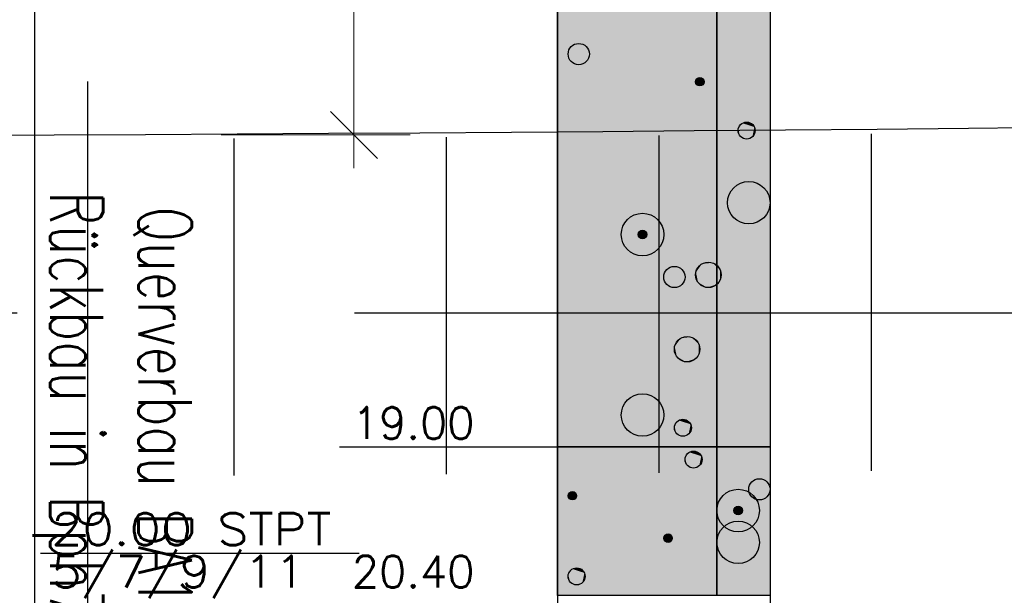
# Model space of a CAD drawing. Header units: metres. Extents: x 3458045 to 3462392, y 5482308 to 5484762.
# Tile 256 of 256: x 3460139.92 to 3460149.19, y 5483992.13 to 5483997.55. Entities that reach past the tile are written whole.
import ezdxf
from ezdxf.enums import TextEntityAlignment as Align

# ---------------------------------------------------------------- set-up
doc = ezdxf.new("R2010")
doc.units = ezdxf.units.M
doc.header["$PDMODE"] = 3
doc.header["$PDSIZE"] = 0.1
for name, pattern in [('AUSGEZOGEN', [2, 1, 1]), ('VERDECKT', [9.525, 6.35, -3.175]), ('VERDECKT2', [4.7625, 3.175, -1.5875])]:
    doc.linetypes.add(name, pattern=pattern)
doc.layers.get('0').update_dxf_attribs({"linetype": 'CONTINUOUS'})
doc.layers.get('DEFPOINTS').update_dxf_attribs({"linetype": 'CONTINUOUS'})
for name, color, linetype in [('BAUER_BK 2014', 1, 'CONTINUOUS'), ('SP_BAUGRUBE-TEXT', 210, 'AUSGEZOGEN'), ('SP_BAUGRUBE-UWB-Sohle', 1, 'AUSGEZOGEN'), ('SP_BAUGRUBE-VERBAU', 210, 'AUSGEZOGEN'), ('SP_VERM', 1, 'CONTINUOUS')]:
    doc.layers.add(name, color=color, linetype=linetype)
doc.layers.add('SP_Höhenplan-Beschriftung-Linien', color=2, linetype='CONTINUOUS', lineweight=25)
doc.styles.add('ROMANS', font='ROMANS')
doc.styles.add('SP_F', font='romans.shx', dxfattribs={"width": 0.7, "bigfont": 'sp_f.shx'})
doc.dimstyles.new('SOFI25$0', dxfattribs={"dimtxt": 2.5, "dimasz": 0.25, "dimexe": 0.9, "dimexo": 0.625, "dimgap": 0.675, "dimtad": 1, "dimdec": 3, "dimrnd": 0.001, "dimzin": 1, "dimdsep": 46, "dimtxsty": 'SP_F', "dimblk1": 'SOF_BEMSTR1', "dimblk2": 'SOF_BEMSTR2', "dimsah": 1, "dimcen": 2.5, "dimse1": 1, "dimse2": 1, "dimclrd": 1, "dimclre": 1, "dimclrt": 1, "dimaunit": 2, "dimadec": 3, "dimazin": 0, "dimtfac": 1, "dimtdec": 3, "dimtmove": 0, "dimatfit": 3, "dimfxl": 1, "dimtolj": 1, "dimtzin": 0, "dimlwd": 0, "dimlwe": 0, "dimarcsym": 0})
doc.dimstyles.new('SOFI35$0', dxfattribs={"dimtxt": 3.5, "dimasz": 0.35, "dimexe": 0.9, "dimexo": 0.625, "dimgap": 0.945, "dimtad": 1, "dimdec": 3, "dimrnd": 0.001, "dimzin": 1, "dimdsep": 46, "dimtxsty": 'SP_F', "dimblk1": 'SOF_BEMSTR1', "dimblk2": 'SOF_BEMSTR2', "dimsah": 1, "dimcen": 3.5, "dimse1": 1, "dimse2": 1, "dimclrd": 1, "dimclre": 1, "dimclrt": 2, "dimaunit": 2, "dimazin": 0, "dimtfac": 1, "dimtdec": 3, "dimtmove": 0, "dimatfit": 3, "dimfxl": 1, "dimtolj": 1, "dimtzin": 0, "dimlwd": 0, "dimlwe": 0, "dimarcsym": 0})

# ---------------------------------------------------------------- blocks, each defined once
blk = doc.blocks.new('SOF_BEMSTR2')
at = {"color": 0, "linetype": 'ByBlock', "lineweight": -2}
for p, q in [((0, -20), (0, 8.5)), ((3.535, 3.535), (-3.535, -3.535)), ((-5, 0), (5, 0))]:
    blk.add_line(p, q, dxfattribs=at)
blk = doc.blocks.new('SOF_BEMSTR1')
at = {"color": 0, "linetype": 'ByBlock', "lineweight": -2}
for p, q in [((0, 20), (0, -8.5)), ((3.535, 3.535), (-3.535, -3.535)), ((-5, 0), (5, 0))]:
    blk.add_line(p, q, dxfattribs=at)
blk = doc.blocks.new('*D125')
at = {"layer": 'DEFPOINTS', "color": 0, "linetype": 'AUSGEZOGEN', "transparency": 16777216}
for p in [(3460130.5579, 5483994.6749), (3460140.5579, 5483994.6749), (3460140.5579, 5483988.2771)]:
    blk.add_point(p, dxfattribs=at)
at = {"layer": 'SP_VERM', "color": 1, "linetype": 'AUSGEZOGEN', "lineweight": 0, "transparency": 16777216}
blk.add_line((3460130.6454, 5483988.2771), (3460140.4704, 5483988.2771), dxfattribs=at)
at = {"layer": 'SP_VERM', "color": 1, "linetype": 'AUSGEZOGEN', "lineweight": 0, "transparency": 16777216, "xscale": 0.08750000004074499, "yscale": 0.08750000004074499, "zscale": 0.08750000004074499, "rotation": 180}
blk.add_blockref('SOF_BEMSTR2', (3460130.5579, 5483988.2771), dxfattribs=at)
at = {"layer": 'SP_VERM', "color": 1, "linetype": 'AUSGEZOGEN', "lineweight": 0, "transparency": 16777216, "xscale": 0.08750000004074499, "yscale": 0.08750000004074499, "zscale": 0.08750000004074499}
blk.add_blockref('SOF_BEMSTR1', (3460140.5579, 5483988.2771), dxfattribs=at)
at = {"layer": 'SP_VERM', "color": 2, "linetype": 'AUSGEZOGEN', "transparency": 16777216, "insert": (3460135.5579, 5483988.9509), "char_height": 0.875, "attachment_point": 5, "style": 'SP_F'}
blk.add_mtext('\\A1;\\A1;10.00{\\H.7x;\\S^ ;}', dxfattribs=at)
blk = doc.blocks.new('*D126')
at = {"layer": 'DEFPOINTS', "color": 0, "linetype": 'AUSGEZOGEN', "transparency": 16777216}
for p in [(3460140.5579, 5483994.6749), (3460150.5579, 5483994.6749), (3460150.5579, 5483988.2771)]:
    blk.add_point(p, dxfattribs=at)
at = {"layer": 'SP_VERM', "color": 1, "linetype": 'AUSGEZOGEN', "lineweight": 0, "transparency": 16777216}
blk.add_line((3460140.6454, 5483988.2771), (3460150.4704, 5483988.2771), dxfattribs=at)
at = {"layer": 'SP_VERM', "color": 1, "linetype": 'AUSGEZOGEN', "lineweight": 0, "transparency": 16777216, "xscale": 0.08750000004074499, "yscale": 0.08750000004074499, "zscale": 0.08750000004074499, "rotation": 180}
blk.add_blockref('SOF_BEMSTR2', (3460140.5579, 5483988.2771), dxfattribs=at)
at = {"layer": 'SP_VERM', "color": 1, "linetype": 'AUSGEZOGEN', "lineweight": 0, "transparency": 16777216, "xscale": 0.08750000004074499, "yscale": 0.08750000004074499, "zscale": 0.08750000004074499}
blk.add_blockref('SOF_BEMSTR1', (3460150.5579, 5483988.2771), dxfattribs=at)
at = {"layer": 'SP_VERM', "color": 2, "linetype": 'AUSGEZOGEN', "transparency": 16777216, "insert": (3460145.5579, 5483988.9509), "char_height": 0.875, "attachment_point": 5, "style": 'SP_F'}
blk.add_mtext('\\A1;\\A1;10.00{\\H.7x;\\S^ ;}', dxfattribs=at)
blk = doc.blocks.new('*D311')
at = {"layer": 'DEFPOINTS', "color": 0, "linetype": 'AUSGEZOGEN', "transparency": 16777216}
for p in [(3460141.1887, 5484012.4967), (3460141.1887, 5483996.4655), (3460143.0642, 5483996.4655)]:
    blk.add_point(p, dxfattribs=at)
at = {"layer": 'SP_BAUGRUBE-TEXT', "color": 1, "linetype": 'AUSGEZOGEN', "lineweight": 0, "transparency": 16777216}
for p, q in [((3460143.0642, 5484012.4342), (3460143.0642, 5484004.1217)), ((3460143.0642, 5483996.528), (3460143.0642, 5484001.5134))]:
    blk.add_line(p, q, dxfattribs=at)
at = {"layer": 'SP_BAUGRUBE-TEXT', "color": 1, "linetype": 'AUSGEZOGEN', "lineweight": 0, "transparency": 16777216, "xscale": 0.0625, "yscale": 0.0625, "zscale": 0.0625}
for name, p, rotation in [('SOF_BEMSTR1', (3460143.0642, 5484012.4967), 90), ('SOF_BEMSTR2', (3460143.0642, 5483996.4655), 270)]:
    blk.add_blockref(name, p, dxfattribs=dict(at, rotation=rotation))
at = {"layer": 'SP_BAUGRUBE-TEXT', "color": 1, "linetype": 'AUSGEZOGEN', "transparency": 16777216, "insert": (3460143.0637, 5484002.8175), "char_height": 0.625, "attachment_point": 5, "rotation": 90, "style": 'SP_F'}
blk.add_mtext('\\A1;\\A1;~16.00', dxfattribs=at)

msp = doc.modelspace()

# ---------------------------------------------------------------- linework, layer by layer
at = {"layer": 'BAUER_BK 2014', "color": 7, "linetype": 'Continuous'}
for points in [[(3460144.9809, 5484012.5271), (3460144.9809, 5483982.5271)], [(3460146.9809, 5484012.5271), (3460146.9809, 5483982.5271)], [(3460144.9809, 5483993.5271), (3460144.9809, 5483998.9271), (3460146.9809, 5483998.9271), (3460146.9809, 5483993.5271), (3460144.9809, 5483993.5271)], [(3460142.9304, 5483993.5271), (3460143.9809, 5483993.5271), (3460144.5809, 5483993.5271), (3460144.9809, 5483993.5271)], [(3460144.9809, 5483992.1271), (3460144.9809, 5483993.5271), (3460146.9809, 5483993.5271), (3460146.9809, 5483992.1271), (3460144.9809, 5483992.1271)], [(3460146.9809, 5483993.5271), (3460144.9809, 5483993.5271)], [(3460140.1151, 5483992.5271), (3460143.1151, 5483992.5271)]]:
    msp.add_lwpolyline(points, dxfattribs=at)
at = {"layer": 'BAUER_BK 2014', "color": 50, "linetype": 'Continuous'}
for points in [[(3460144.9809, 5483993.5271), (3460144.9809, 5483998.9271), (3460146.4809, 5483998.9271), (3460146.4809, 5483993.5271), (3460144.9809, 5483993.5271)], [(3460146.4809, 5483992.1271), (3460146.4809, 5483993.5271), (3460146.9809, 5483993.5271), (3460146.9809, 5483992.1271), (3460146.4809, 5483992.1271)]]:
    msp.add_lwpolyline(points, dxfattribs=at)
at = {"layer": 'BAUER_BK 2014', "color": 30, "linetype": 'Continuous'}
for points in [[(3460146.4809, 5483993.5271), (3460146.4809, 5483998.9271), (3460146.9809, 5483998.9271), (3460146.9809, 5483993.5271), (3460146.4809, 5483993.5271)], [(3460144.9809, 5483992.1271), (3460144.9809, 5483993.5271), (3460146.4809, 5483993.5271), (3460146.4809, 5483992.1271), (3460144.9809, 5483992.1271)]]:
    msp.add_lwpolyline(points, dxfattribs=at)
at = {"layer": 'BAUER_BK 2014', "color": 7, "linetype": 'Continuous'}
for centre, radius in [((3460145.1809, 5483997.2271), 0.1), ((3460146.3209, 5483996.9671), 0.04), ((3460146.7609, 5483996.5071), 0.08), ((3460146.7809, 5483995.8271), 0.2), ((3460145.7809, 5483995.5271), 0.2), ((3460145.7809, 5483995.5271), 0.04), ((3460146.0809, 5483995.1271), 0.1), ((3460146.4009, 5483995.1471), 0.12), ((3460146.2009, 5483994.4471), 0.12), ((3460145.7809, 5483993.8271), 0.2), ((3460146.1609, 5483993.7071), 0.08), ((3460146.2609, 5483993.4071), 0.08), ((3460146.8809, 5483993.1271), 0.1), ((3460145.1209, 5483993.0671), 0.04), ((3460146.6809, 5483992.9271), 0.2), ((3460146.6809, 5483992.9271), 0.04), ((3460146.6809, 5483992.6271), 0.2), ((3460146.0209, 5483992.6671), 0.04), ((3460145.1609, 5483992.3071), 0.08)]:
    msp.add_circle(centre, radius, dxfattribs=at)
at = {"layer": 'BAUER_BK 2014', "color": 50, "linetype": 'Continuous'}
for points in [[(3460144.9809, 5483993.5271), (3460144.9809, 5483998.9271), (3460146.4809, 5483993.5271), (3460146.4809, 5483998.9271)], [(3460146.4809, 5483992.1271), (3460146.4809, 5483993.5271), (3460146.9809, 5483992.1271), (3460146.9809, 5483993.5271)]]:
    msp.add_solid(points, dxfattribs=at)
at = {"layer": 'BAUER_BK 2014', "color": 30, "linetype": 'Continuous'}
for points in [[(3460146.4809, 5483993.5271), (3460146.4809, 5483998.9271), (3460146.9809, 5483993.5271), (3460146.9809, 5483998.9271)], [(3460144.9809, 5483992.1271), (3460144.9809, 5483993.5271), (3460146.4809, 5483992.1271), (3460146.4809, 5483993.5271)]]:
    msp.add_solid(points, dxfattribs=at)
at = {"layer": 'BAUER_BK 2014', "color": 7, "linetype": 'Continuous'}
for points in [[(3460146.3009, 5483997.0017), (3460146.2887, 5483996.9907), (3460146.2819, 5483996.9755)], [(3460146.3009, 5483997.0017), (3460146.2819, 5483996.9755), (3460146.2887, 5483996.9435)], [(3460146.2887, 5483996.9907), (3460146.2845, 5483996.9833), (3460146.2819, 5483996.9755)], [(3460146.3009, 5483997.0017), (3460146.2943, 5483996.9969), (3460146.2887, 5483996.9907)], [(3460146.3009, 5483997.0017), (3460146.2887, 5483996.9435), (3460146.3477, 5483996.9373)], [(3460146.3167, 5483997.0069), (3460146.3087, 5483997.0051), (3460146.3009, 5483997.0017)], [(3460146.3333, 5483997.0051), (3460146.3167, 5483997.0069), (3460146.3009, 5483997.0017)], [(3460146.3575, 5483996.9833), (3460146.3333, 5483997.0051), (3460146.3009, 5483997.0017)], [(3460146.3477, 5483996.9373), (3460146.3575, 5483996.9833), (3460146.3009, 5483997.0017)], [(3460146.3333, 5483997.0051), (3460146.3251, 5483997.0069), (3460146.3167, 5483997.0069)], [(3460146.3477, 5483996.9969), (3460146.3409, 5483997.0017), (3460146.3333, 5483997.0051)], [(3460146.3575, 5483996.9833), (3460146.3477, 5483996.9969), (3460146.3333, 5483997.0051)], [(3460146.3575, 5483996.9833), (3460146.3533, 5483996.9907), (3460146.3477, 5483996.9969)], [(3460146.3477, 5483996.9373), (3460146.3575, 5483996.9509), (3460146.3575, 5483996.9833)], [(3460146.3609, 5483996.9671), (3460146.3601, 5483996.9755), (3460146.3575, 5483996.9833)], [(3460146.3575, 5483996.9509), (3460146.3609, 5483996.9671), (3460146.3575, 5483996.9833)], [(3460146.2819, 5483996.9755), (3460146.2809, 5483996.9671), (3460146.2819, 5483996.9587)], [(3460146.2819, 5483996.9755), (3460146.2819, 5483996.9587), (3460146.2887, 5483996.9435)], [(3460146.2819, 5483996.9587), (3460146.2845, 5483996.9509), (3460146.2887, 5483996.9435)], [(3460146.2887, 5483996.9435), (3460146.2943, 5483996.9373), (3460146.3009, 5483996.9325)], [(3460146.2887, 5483996.9435), (3460146.3009, 5483996.9325), (3460146.3167, 5483996.9273)], [(3460146.2887, 5483996.9435), (3460146.3167, 5483996.9273), (3460146.3477, 5483996.9373)], [(3460146.3009, 5483996.9325), (3460146.3087, 5483996.9291), (3460146.3167, 5483996.9273)], [(3460146.3167, 5483996.9273), (3460146.3333, 5483996.9291), (3460146.3477, 5483996.9373)], [(3460146.3167, 5483996.9273), (3460146.3251, 5483996.9273), (3460146.3333, 5483996.9291)], [(3460146.3333, 5483996.9291), (3460146.3409, 5483996.9325), (3460146.3477, 5483996.9373)], [(3460146.3477, 5483996.9373), (3460146.3533, 5483996.9435), (3460146.3575, 5483996.9509)], [(3460146.6827, 5483996.5237), (3460146.6809, 5483996.5071), (3460146.6827, 5483996.4905)], [(3460146.7209, 5483996.5763), (3460146.6963, 5483996.5541), (3460146.6827, 5483996.5237)], [(3460146.7209, 5483996.5763), (3460146.6827, 5483996.5237), (3460146.6963, 5483996.4601)], [(3460146.6963, 5483996.5541), (3460146.6879, 5483996.5397), (3460146.6827, 5483996.5237)], [(3460146.6827, 5483996.5237), (3460146.6827, 5483996.4905), (3460146.6963, 5483996.4601)], [(3460146.7209, 5483996.5763), (3460146.7075, 5483996.5665), (3460146.6963, 5483996.5541)], [(3460146.7209, 5483996.5763), (3460146.6963, 5483996.4601), (3460146.8145, 5483996.4477)], [(3460146.7527, 5483996.5867), (3460146.7363, 5483996.5831), (3460146.7209, 5483996.5763)], [(3460146.7857, 5483996.5831), (3460146.7527, 5483996.5867), (3460146.7209, 5483996.5763)], [(3460146.8341, 5483996.5397), (3460146.7857, 5483996.5831), (3460146.7209, 5483996.5763)], [(3460146.8145, 5483996.4477), (3460146.8341, 5483996.5397), (3460146.7209, 5483996.5763)], [(3460146.7857, 5483996.5831), (3460146.7693, 5483996.5867), (3460146.7527, 5483996.5867)], [(3460146.8145, 5483996.5665), (3460146.8009, 5483996.5763), (3460146.7857, 5483996.5831)], [(3460146.8341, 5483996.5397), (3460146.8145, 5483996.5665), (3460146.7857, 5483996.5831)], [(3460146.8341, 5483996.5397), (3460146.8257, 5483996.5541), (3460146.8145, 5483996.5665)], [(3460146.8145, 5483996.4477), (3460146.8341, 5483996.4745), (3460146.8341, 5483996.5397)], [(3460146.8409, 5483996.5071), (3460146.8393, 5483996.5237), (3460146.8341, 5483996.5397)], [(3460146.8341, 5483996.4745), (3460146.8409, 5483996.5071), (3460146.8341, 5483996.5397)], [(3460146.6827, 5483996.4905), (3460146.6879, 5483996.4745), (3460146.6963, 5483996.4601)], [(3460146.6963, 5483996.4601), (3460146.7075, 5483996.4477), (3460146.7209, 5483996.4379)], [(3460146.6963, 5483996.4601), (3460146.7209, 5483996.4379), (3460146.7527, 5483996.4275)], [(3460146.6963, 5483996.4601), (3460146.7527, 5483996.4275), (3460146.8145, 5483996.4477)], [(3460146.7209, 5483996.4379), (3460146.7363, 5483996.4311), (3460146.7527, 5483996.4275)], [(3460146.7527, 5483996.4275), (3460146.7857, 5483996.4311), (3460146.8145, 5483996.4477)], [(3460146.7527, 5483996.4275), (3460146.7693, 5483996.4275), (3460146.7857, 5483996.4311)], [(3460146.7857, 5483996.4311), (3460146.8009, 5483996.4379), (3460146.8145, 5483996.4477)], [(3460146.8145, 5483996.4477), (3460146.8257, 5483996.4601), (3460146.8341, 5483996.4745)], [(3460145.7419, 5483995.5355), (3460145.7409, 5483995.5271), (3460145.7419, 5483995.5187)], [(3460145.7609, 5483995.5617), (3460145.7487, 5483995.5507), (3460145.7419, 5483995.5355)], [(3460145.7609, 5483995.5617), (3460145.7419, 5483995.5355), (3460145.7487, 5483995.5035)], [(3460145.7487, 5483995.5507), (3460145.7445, 5483995.5433), (3460145.7419, 5483995.5355)], [(3460145.7419, 5483995.5355), (3460145.7419, 5483995.5187), (3460145.7487, 5483995.5035)], [(3460145.7419, 5483995.5187), (3460145.7445, 5483995.5109), (3460145.7487, 5483995.5035)], [(3460145.7609, 5483995.5617), (3460145.7543, 5483995.5569), (3460145.7487, 5483995.5507)], [(3460145.7609, 5483995.5617), (3460145.7487, 5483995.5035), (3460145.8077, 5483995.4973)], [(3460145.7487, 5483995.5035), (3460145.7543, 5483995.4973), (3460145.7609, 5483995.4925)], [(3460145.7487, 5483995.5035), (3460145.7609, 5483995.4925), (3460145.7767, 5483995.4873)], [(3460145.7487, 5483995.5035), (3460145.7767, 5483995.4873), (3460145.8077, 5483995.4973)], [(3460145.7767, 5483995.5669), (3460145.7687, 5483995.5651), (3460145.7609, 5483995.5617)], [(3460145.7933, 5483995.5651), (3460145.7767, 5483995.5669), (3460145.7609, 5483995.5617)], [(3460145.8175, 5483995.5433), (3460145.7933, 5483995.5651), (3460145.7609, 5483995.5617)], [(3460145.8077, 5483995.4973), (3460145.8175, 5483995.5433), (3460145.7609, 5483995.5617)], [(3460145.7933, 5483995.5651), (3460145.7851, 5483995.5669), (3460145.7767, 5483995.5669)], [(3460145.7767, 5483995.4873), (3460145.7933, 5483995.4891), (3460145.8077, 5483995.4973)], [(3460145.8077, 5483995.5569), (3460145.8009, 5483995.5617), (3460145.7933, 5483995.5651)], [(3460145.8175, 5483995.5433), (3460145.8077, 5483995.5569), (3460145.7933, 5483995.5651)], [(3460145.7933, 5483995.4891), (3460145.8009, 5483995.4925), (3460145.8077, 5483995.4973)], [(3460145.8175, 5483995.5433), (3460145.8133, 5483995.5507), (3460145.8077, 5483995.5569)], [(3460145.8077, 5483995.4973), (3460145.8175, 5483995.5109), (3460145.8175, 5483995.5433)], [(3460145.8077, 5483995.4973), (3460145.8133, 5483995.5035), (3460145.8175, 5483995.5109)], [(3460145.8209, 5483995.5271), (3460145.8201, 5483995.5355), (3460145.8175, 5483995.5433)], [(3460145.8175, 5483995.5109), (3460145.8209, 5483995.5271), (3460145.8175, 5483995.5433)], [(3460145.7609, 5483995.4925), (3460145.7687, 5483995.4891), (3460145.7767, 5483995.4873)], [(3460145.7767, 5483995.4873), (3460145.7851, 5483995.4873), (3460145.7933, 5483995.4891)], [(3460146.3409, 5483995.2511), (3460146.3039, 5483995.2177), (3460146.2835, 5483995.1721)], [(3460146.3409, 5483995.2511), (3460146.2835, 5483995.1721), (3460146.3039, 5483995.0765)], [(3460146.3039, 5483995.2177), (3460146.2913, 5483995.1959), (3460146.2835, 5483995.1721)], [(3460146.3409, 5483995.2511), (3460146.3207, 5483995.2363), (3460146.3039, 5483995.2177)], [(3460146.3409, 5483995.2511), (3460146.3039, 5483995.0765), (3460146.4813, 5483995.0579)], [(3460146.3885, 5483995.2665), (3460146.3639, 5483995.2613), (3460146.3409, 5483995.2511)], [(3460146.4381, 5483995.2613), (3460146.3885, 5483995.2665), (3460146.3409, 5483995.2511)], [(3460146.5105, 5483995.1959), (3460146.4381, 5483995.2613), (3460146.3409, 5483995.2511)], [(3460146.4813, 5483995.0579), (3460146.5105, 5483995.1959), (3460146.3409, 5483995.2511)], [(3460146.4381, 5483995.2613), (3460146.4135, 5483995.2665), (3460146.3885, 5483995.2665)], [(3460146.4813, 5483995.2363), (3460146.4609, 5483995.2511), (3460146.4381, 5483995.2613)], [(3460146.5105, 5483995.1959), (3460146.4813, 5483995.2363), (3460146.4381, 5483995.2613)], [(3460146.5105, 5483995.1959), (3460146.4981, 5483995.2177), (3460146.4813, 5483995.2363)], [(3460146.2835, 5483995.1721), (3460146.2809, 5483995.1471), (3460146.2835, 5483995.1221)], [(3460146.2835, 5483995.1721), (3460146.2835, 5483995.1221), (3460146.3039, 5483995.0765)], [(3460146.4813, 5483995.0579), (3460146.5105, 5483995.0983), (3460146.5105, 5483995.1959)], [(3460146.5209, 5483995.1471), (3460146.5183, 5483995.1721), (3460146.5105, 5483995.1959)], [(3460146.5105, 5483995.0983), (3460146.5209, 5483995.1471), (3460146.5105, 5483995.1959)], [(3460146.2835, 5483995.1221), (3460146.2913, 5483995.0983), (3460146.3039, 5483995.0765)], [(3460146.3039, 5483995.0765), (3460146.3207, 5483995.0579), (3460146.3409, 5483995.0431)], [(3460146.3039, 5483995.0765), (3460146.3409, 5483995.0431), (3460146.3885, 5483995.0277)], [(3460146.3039, 5483995.0765), (3460146.3885, 5483995.0277), (3460146.4813, 5483995.0579)], [(3460146.3409, 5483995.0431), (3460146.3639, 5483995.0329), (3460146.3885, 5483995.0277)], [(3460146.3885, 5483995.0277), (3460146.4381, 5483995.0329), (3460146.4813, 5483995.0579)], [(3460146.3885, 5483995.0277), (3460146.4135, 5483995.0277), (3460146.4381, 5483995.0329)], [(3460146.4381, 5483995.0329), (3460146.4609, 5483995.0431), (3460146.4813, 5483995.0579)], [(3460146.4813, 5483995.0579), (3460146.4981, 5483995.0765), (3460146.5105, 5483995.0983)], [(3460146.1885, 5483994.5665), (3460146.1639, 5483994.5613), (3460146.1409, 5483994.5511)], [(3460146.2381, 5483994.5613), (3460146.1885, 5483994.5665), (3460146.1409, 5483994.5511)], [(3460146.2381, 5483994.5613), (3460146.2135, 5483994.5665), (3460146.1885, 5483994.5665)], [(3460146.1409, 5483994.5511), (3460146.1039, 5483994.5177), (3460146.0835, 5483994.4721)], [(3460146.1409, 5483994.5511), (3460146.0835, 5483994.4721), (3460146.1039, 5483994.3765)], [(3460146.1039, 5483994.5177), (3460146.0913, 5483994.4959), (3460146.0835, 5483994.4721)], [(3460146.1409, 5483994.5511), (3460146.1207, 5483994.5363), (3460146.1039, 5483994.5177)], [(3460146.1409, 5483994.5511), (3460146.1039, 5483994.3765), (3460146.2813, 5483994.3579)], [(3460146.3105, 5483994.4959), (3460146.2381, 5483994.5613), (3460146.1409, 5483994.5511)], [(3460146.2813, 5483994.3579), (3460146.3105, 5483994.4959), (3460146.1409, 5483994.5511)], [(3460146.2813, 5483994.5363), (3460146.2609, 5483994.5511), (3460146.2381, 5483994.5613)], [(3460146.3105, 5483994.4959), (3460146.2813, 5483994.5363), (3460146.2381, 5483994.5613)], [(3460146.3105, 5483994.4959), (3460146.2981, 5483994.5177), (3460146.2813, 5483994.5363)], [(3460146.2813, 5483994.3579), (3460146.3105, 5483994.3983), (3460146.3105, 5483994.4959)], [(3460146.3209, 5483994.4471), (3460146.3183, 5483994.4721), (3460146.3105, 5483994.4959)], [(3460146.3105, 5483994.3983), (3460146.3209, 5483994.4471), (3460146.3105, 5483994.4959)], [(3460146.0835, 5483994.4721), (3460146.0809, 5483994.4471), (3460146.0835, 5483994.4221)], [(3460146.0835, 5483994.4721), (3460146.0835, 5483994.4221), (3460146.1039, 5483994.3765)], [(3460146.0835, 5483994.4221), (3460146.0913, 5483994.3983), (3460146.1039, 5483994.3765)], [(3460146.2813, 5483994.3579), (3460146.2981, 5483994.3765), (3460146.3105, 5483994.3983)], [(3460146.1039, 5483994.3765), (3460146.1207, 5483994.3579), (3460146.1409, 5483994.3431)], [(3460146.1039, 5483994.3765), (3460146.1409, 5483994.3431), (3460146.1885, 5483994.3277)], [(3460146.1039, 5483994.3765), (3460146.1885, 5483994.3277), (3460146.2813, 5483994.3579)], [(3460146.1409, 5483994.3431), (3460146.1639, 5483994.3329), (3460146.1885, 5483994.3277)], [(3460146.1885, 5483994.3277), (3460146.2381, 5483994.3329), (3460146.2813, 5483994.3579)], [(3460146.1885, 5483994.3277), (3460146.2135, 5483994.3277), (3460146.2381, 5483994.3329)], [(3460146.2381, 5483994.3329), (3460146.2609, 5483994.3431), (3460146.2813, 5483994.3579)], [(3460146.1209, 5483993.7763), (3460146.0963, 5483993.7541), (3460146.0827, 5483993.7237)], [(3460146.1209, 5483993.7763), (3460146.0827, 5483993.7237), (3460146.0963, 5483993.6601)], [(3460146.0963, 5483993.7541), (3460146.0879, 5483993.7397), (3460146.0827, 5483993.7237)], [(3460146.1209, 5483993.7763), (3460146.1075, 5483993.7665), (3460146.0963, 5483993.7541)], [(3460146.1209, 5483993.7763), (3460146.0963, 5483993.6601), (3460146.2145, 5483993.6477)], [(3460146.1527, 5483993.7867), (3460146.1363, 5483993.7831), (3460146.1209, 5483993.7763)], [(3460146.1857, 5483993.7831), (3460146.1527, 5483993.7867), (3460146.1209, 5483993.7763)], [(3460146.2341, 5483993.7397), (3460146.1857, 5483993.7831), (3460146.1209, 5483993.7763)], [(3460146.2145, 5483993.6477), (3460146.2341, 5483993.7397), (3460146.1209, 5483993.7763)], [(3460146.1857, 5483993.7831), (3460146.1693, 5483993.7867), (3460146.1527, 5483993.7867)], [(3460146.2145, 5483993.7665), (3460146.2009, 5483993.7763), (3460146.1857, 5483993.7831)], [(3460146.2341, 5483993.7397), (3460146.2145, 5483993.7665), (3460146.1857, 5483993.7831)], [(3460146.2341, 5483993.7397), (3460146.2257, 5483993.7541), (3460146.2145, 5483993.7665)], [(3460146.2145, 5483993.6477), (3460146.2341, 5483993.6745), (3460146.2341, 5483993.7397)], [(3460146.2409, 5483993.7071), (3460146.2393, 5483993.7237), (3460146.2341, 5483993.7397)], [(3460146.2341, 5483993.6745), (3460146.2409, 5483993.7071), (3460146.2341, 5483993.7397)], [(3460146.0827, 5483993.7237), (3460146.0809, 5483993.7071), (3460146.0827, 5483993.6905)], [(3460146.0827, 5483993.7237), (3460146.0827, 5483993.6905), (3460146.0963, 5483993.6601)], [(3460146.0827, 5483993.6905), (3460146.0879, 5483993.6745), (3460146.0963, 5483993.6601)], [(3460146.0963, 5483993.6601), (3460146.1075, 5483993.6477), (3460146.1209, 5483993.6379)], [(3460146.0963, 5483993.6601), (3460146.1209, 5483993.6379), (3460146.1527, 5483993.6275)], [(3460146.0963, 5483993.6601), (3460146.1527, 5483993.6275), (3460146.2145, 5483993.6477)], [(3460146.1527, 5483993.6275), (3460146.1857, 5483993.6311), (3460146.2145, 5483993.6477)], [(3460146.1857, 5483993.6311), (3460146.2009, 5483993.6379), (3460146.2145, 5483993.6477)], [(3460146.2145, 5483993.6477), (3460146.2257, 5483993.6601), (3460146.2341, 5483993.6745)], [(3460146.1209, 5483993.6379), (3460146.1363, 5483993.6311), (3460146.1527, 5483993.6275)], [(3460146.1527, 5483993.6275), (3460146.1693, 5483993.6275), (3460146.1857, 5483993.6311)], [(3460146.2209, 5483993.4763), (3460146.1963, 5483993.4541), (3460146.1827, 5483993.4237)], [(3460146.2209, 5483993.4763), (3460146.1827, 5483993.4237), (3460146.1963, 5483993.3601)], [(3460146.2209, 5483993.4763), (3460146.2075, 5483993.4665), (3460146.1963, 5483993.4541)], [(3460146.2209, 5483993.4763), (3460146.1963, 5483993.3601), (3460146.3145, 5483993.3477)], [(3460146.2527, 5483993.4867), (3460146.2363, 5483993.4831), (3460146.2209, 5483993.4763)], [(3460146.2857, 5483993.4831), (3460146.2527, 5483993.4867), (3460146.2209, 5483993.4763)], [(3460146.3341, 5483993.4397), (3460146.2857, 5483993.4831), (3460146.2209, 5483993.4763)], [(3460146.3145, 5483993.3477), (3460146.3341, 5483993.4397), (3460146.2209, 5483993.4763)], [(3460146.2857, 5483993.4831), (3460146.2693, 5483993.4867), (3460146.2527, 5483993.4867)], [(3460146.3145, 5483993.4665), (3460146.3009, 5483993.4763), (3460146.2857, 5483993.4831)], [(3460146.3341, 5483993.4397), (3460146.3145, 5483993.4665), (3460146.2857, 5483993.4831)], [(3460146.3341, 5483993.4397), (3460146.3257, 5483993.4541), (3460146.3145, 5483993.4665)], [(3460146.1827, 5483993.4237), (3460146.1809, 5483993.4071), (3460146.1827, 5483993.3905)], [(3460146.1963, 5483993.4541), (3460146.1879, 5483993.4397), (3460146.1827, 5483993.4237)], [(3460146.1827, 5483993.4237), (3460146.1827, 5483993.3905), (3460146.1963, 5483993.3601)], [(3460146.1827, 5483993.3905), (3460146.1879, 5483993.3745), (3460146.1963, 5483993.3601)], [(3460146.3145, 5483993.3477), (3460146.3341, 5483993.3745), (3460146.3341, 5483993.4397)], [(3460146.3145, 5483993.3477), (3460146.3257, 5483993.3601), (3460146.3341, 5483993.3745)], [(3460146.3409, 5483993.4071), (3460146.3393, 5483993.4237), (3460146.3341, 5483993.4397)], [(3460146.3341, 5483993.3745), (3460146.3409, 5483993.4071), (3460146.3341, 5483993.4397)], [(3460146.1963, 5483993.3601), (3460146.2075, 5483993.3477), (3460146.2209, 5483993.3379)], [(3460146.1963, 5483993.3601), (3460146.2209, 5483993.3379), (3460146.2527, 5483993.3275)], [(3460146.1963, 5483993.3601), (3460146.2527, 5483993.3275), (3460146.3145, 5483993.3477)], [(3460146.2209, 5483993.3379), (3460146.2363, 5483993.3311), (3460146.2527, 5483993.3275)], [(3460146.2527, 5483993.3275), (3460146.2857, 5483993.3311), (3460146.3145, 5483993.3477)], [(3460146.2527, 5483993.3275), (3460146.2693, 5483993.3275), (3460146.2857, 5483993.3311)], [(3460146.2857, 5483993.3311), (3460146.3009, 5483993.3379), (3460146.3145, 5483993.3477)], [(3460145.1009, 5483993.1017), (3460145.0887, 5483993.0907), (3460145.0819, 5483993.0755)], [(3460145.1009, 5483993.1017), (3460145.0819, 5483993.0755), (3460145.0887, 5483993.0435)], [(3460145.0887, 5483993.0907), (3460145.0845, 5483993.0833), (3460145.0819, 5483993.0755)], [(3460145.1009, 5483993.1017), (3460145.0943, 5483993.0969), (3460145.0887, 5483993.0907)], [(3460145.1009, 5483993.1017), (3460145.0887, 5483993.0435), (3460145.1477, 5483993.0373)], [(3460145.1167, 5483993.1069), (3460145.1087, 5483993.1051), (3460145.1009, 5483993.1017)], [(3460145.1333, 5483993.1051), (3460145.1167, 5483993.1069), (3460145.1009, 5483993.1017)], [(3460145.1575, 5483993.0833), (3460145.1333, 5483993.1051), (3460145.1009, 5483993.1017)], [(3460145.1477, 5483993.0373), (3460145.1575, 5483993.0833), (3460145.1009, 5483993.1017)], [(3460145.1333, 5483993.1051), (3460145.1251, 5483993.1069), (3460145.1167, 5483993.1069)], [(3460145.1477, 5483993.0969), (3460145.1409, 5483993.1017), (3460145.1333, 5483993.1051)], [(3460145.1575, 5483993.0833), (3460145.1477, 5483993.0969), (3460145.1333, 5483993.1051)], [(3460145.1575, 5483993.0833), (3460145.1533, 5483993.0907), (3460145.1477, 5483993.0969)], [(3460145.0819, 5483993.0755), (3460145.0809, 5483993.0671), (3460145.0819, 5483993.0587)], [(3460145.0819, 5483993.0755), (3460145.0819, 5483993.0587), (3460145.0887, 5483993.0435)], [(3460145.0819, 5483993.0587), (3460145.0845, 5483993.0509), (3460145.0887, 5483993.0435)], [(3460145.0887, 5483993.0435), (3460145.0943, 5483993.0373), (3460145.1009, 5483993.0325)], [(3460145.0887, 5483993.0435), (3460145.1009, 5483993.0325), (3460145.1167, 5483993.0273)], [(3460145.0887, 5483993.0435), (3460145.1167, 5483993.0273), (3460145.1477, 5483993.0373)], [(3460145.1009, 5483993.0325), (3460145.1087, 5483993.0291), (3460145.1167, 5483993.0273)], [(3460145.1167, 5483993.0273), (3460145.1333, 5483993.0291), (3460145.1477, 5483993.0373)], [(3460145.1167, 5483993.0273), (3460145.1251, 5483993.0273), (3460145.1333, 5483993.0291)], [(3460145.1333, 5483993.0291), (3460145.1409, 5483993.0325), (3460145.1477, 5483993.0373)], [(3460145.1477, 5483993.0373), (3460145.1575, 5483993.0509), (3460145.1575, 5483993.0833)], [(3460145.1477, 5483993.0373), (3460145.1533, 5483993.0435), (3460145.1575, 5483993.0509)], [(3460145.1609, 5483993.0671), (3460145.1601, 5483993.0755), (3460145.1575, 5483993.0833)], [(3460145.1575, 5483993.0509), (3460145.1609, 5483993.0671), (3460145.1575, 5483993.0833)], [(3460146.6419, 5483992.9355), (3460146.6409, 5483992.9271), (3460146.6419, 5483992.9187)], [(3460146.6609, 5483992.9617), (3460146.6487, 5483992.9507), (3460146.6419, 5483992.9355)], [(3460146.6609, 5483992.9617), (3460146.6419, 5483992.9355), (3460146.6487, 5483992.9035)], [(3460146.6487, 5483992.9507), (3460146.6445, 5483992.9433), (3460146.6419, 5483992.9355)], [(3460146.6419, 5483992.9355), (3460146.6419, 5483992.9187), (3460146.6487, 5483992.9035)], [(3460146.6419, 5483992.9187), (3460146.6445, 5483992.9109), (3460146.6487, 5483992.9035)], [(3460146.6609, 5483992.9617), (3460146.6543, 5483992.9569), (3460146.6487, 5483992.9507)], [(3460146.6609, 5483992.9617), (3460146.6487, 5483992.9035), (3460146.7077, 5483992.8973)], [(3460146.6487, 5483992.9035), (3460146.6543, 5483992.8973), (3460146.6609, 5483992.8925)], [(3460146.6487, 5483992.9035), (3460146.6609, 5483992.8925), (3460146.6767, 5483992.8873)], [(3460146.6487, 5483992.9035), (3460146.6767, 5483992.8873), (3460146.7077, 5483992.8973)], [(3460146.6767, 5483992.9669), (3460146.6687, 5483992.9651), (3460146.6609, 5483992.9617)], [(3460146.6933, 5483992.9651), (3460146.6767, 5483992.9669), (3460146.6609, 5483992.9617)], [(3460146.7175, 5483992.9433), (3460146.6933, 5483992.9651), (3460146.6609, 5483992.9617)], [(3460146.7077, 5483992.8973), (3460146.7175, 5483992.9433), (3460146.6609, 5483992.9617)], [(3460146.6933, 5483992.9651), (3460146.6851, 5483992.9669), (3460146.6767, 5483992.9669)], [(3460146.7077, 5483992.9569), (3460146.7009, 5483992.9617), (3460146.6933, 5483992.9651)], [(3460146.7175, 5483992.9433), (3460146.7077, 5483992.9569), (3460146.6933, 5483992.9651)], [(3460146.7175, 5483992.9433), (3460146.7133, 5483992.9507), (3460146.7077, 5483992.9569)], [(3460146.7077, 5483992.8973), (3460146.7175, 5483992.9109), (3460146.7175, 5483992.9433)], [(3460146.7077, 5483992.8973), (3460146.7133, 5483992.9035), (3460146.7175, 5483992.9109)], [(3460146.7209, 5483992.9271), (3460146.7201, 5483992.9355), (3460146.7175, 5483992.9433)], [(3460146.7175, 5483992.9109), (3460146.7209, 5483992.9271), (3460146.7175, 5483992.9433)], [(3460146.6609, 5483992.8925), (3460146.6687, 5483992.8891), (3460146.6767, 5483992.8873)], [(3460146.6767, 5483992.8873), (3460146.6933, 5483992.8891), (3460146.7077, 5483992.8973)], [(3460146.6767, 5483992.8873), (3460146.6851, 5483992.8873), (3460146.6933, 5483992.8891)], [(3460146.6933, 5483992.8891), (3460146.7009, 5483992.8925), (3460146.7077, 5483992.8973)], [(3460145.9819, 5483992.6755), (3460145.9809, 5483992.6671), (3460145.9819, 5483992.6587)], [(3460146.0009, 5483992.7017), (3460145.9887, 5483992.6907), (3460145.9819, 5483992.6755)], [(3460146.0009, 5483992.7017), (3460145.9819, 5483992.6755), (3460145.9887, 5483992.6435)], [(3460145.9887, 5483992.6907), (3460145.9845, 5483992.6833), (3460145.9819, 5483992.6755)], [(3460145.9819, 5483992.6755), (3460145.9819, 5483992.6587), (3460145.9887, 5483992.6435)], [(3460145.9819, 5483992.6587), (3460145.9845, 5483992.6509), (3460145.9887, 5483992.6435)], [(3460146.0009, 5483992.7017), (3460145.9943, 5483992.6969), (3460145.9887, 5483992.6907)], [(3460146.0009, 5483992.7017), (3460145.9887, 5483992.6435), (3460146.0477, 5483992.6373)], [(3460145.9887, 5483992.6435), (3460145.9943, 5483992.6373), (3460146.0009, 5483992.6325)], [(3460145.9887, 5483992.6435), (3460146.0009, 5483992.6325), (3460146.0167, 5483992.6273)], [(3460145.9887, 5483992.6435), (3460146.0167, 5483992.6273), (3460146.0477, 5483992.6373)], [(3460146.0167, 5483992.7069), (3460146.0087, 5483992.7051), (3460146.0009, 5483992.7017)], [(3460146.0333, 5483992.7051), (3460146.0167, 5483992.7069), (3460146.0009, 5483992.7017)], [(3460146.0575, 5483992.6833), (3460146.0333, 5483992.7051), (3460146.0009, 5483992.7017)], [(3460146.0477, 5483992.6373), (3460146.0575, 5483992.6833), (3460146.0009, 5483992.7017)], [(3460146.0009, 5483992.6325), (3460146.0087, 5483992.6291), (3460146.0167, 5483992.6273)], [(3460146.0333, 5483992.7051), (3460146.0251, 5483992.7069), (3460146.0167, 5483992.7069)], [(3460146.0167, 5483992.6273), (3460146.0333, 5483992.6291), (3460146.0477, 5483992.6373)], [(3460146.0167, 5483992.6273), (3460146.0251, 5483992.6273), (3460146.0333, 5483992.6291)], [(3460146.0477, 5483992.6969), (3460146.0409, 5483992.7017), (3460146.0333, 5483992.7051)], [(3460146.0575, 5483992.6833), (3460146.0477, 5483992.6969), (3460146.0333, 5483992.7051)], [(3460146.0333, 5483992.6291), (3460146.0409, 5483992.6325), (3460146.0477, 5483992.6373)], [(3460146.0575, 5483992.6833), (3460146.0533, 5483992.6907), (3460146.0477, 5483992.6969)], [(3460146.0477, 5483992.6373), (3460146.0575, 5483992.6509), (3460146.0575, 5483992.6833)], [(3460146.0477, 5483992.6373), (3460146.0533, 5483992.6435), (3460146.0575, 5483992.6509)], [(3460146.0609, 5483992.6671), (3460146.0601, 5483992.6755), (3460146.0575, 5483992.6833)], [(3460146.0575, 5483992.6509), (3460146.0609, 5483992.6671), (3460146.0575, 5483992.6833)], [(3460145.1209, 5483992.3763), (3460145.0963, 5483992.3541), (3460145.0827, 5483992.3237)], [(3460145.1209, 5483992.3763), (3460145.0827, 5483992.3237), (3460145.0963, 5483992.2601)], [(3460145.0963, 5483992.3541), (3460145.0879, 5483992.3397), (3460145.0827, 5483992.3237)], [(3460145.1209, 5483992.3763), (3460145.1075, 5483992.3665), (3460145.0963, 5483992.3541)], [(3460145.1209, 5483992.3763), (3460145.0963, 5483992.2601), (3460145.2145, 5483992.2477)], [(3460145.1527, 5483992.3867), (3460145.1363, 5483992.3831), (3460145.1209, 5483992.3763)], [(3460145.1857, 5483992.3831), (3460145.1527, 5483992.3867), (3460145.1209, 5483992.3763)], [(3460145.2341, 5483992.3397), (3460145.1857, 5483992.3831), (3460145.1209, 5483992.3763)], [(3460145.2145, 5483992.2477), (3460145.2341, 5483992.3397), (3460145.1209, 5483992.3763)], [(3460145.1857, 5483992.3831), (3460145.1693, 5483992.3867), (3460145.1527, 5483992.3867)], [(3460145.2145, 5483992.3665), (3460145.2009, 5483992.3763), (3460145.1857, 5483992.3831)], [(3460145.2341, 5483992.3397), (3460145.2145, 5483992.3665), (3460145.1857, 5483992.3831)], [(3460145.2341, 5483992.3397), (3460145.2257, 5483992.3541), (3460145.2145, 5483992.3665)], [(3460145.0827, 5483992.3237), (3460145.0809, 5483992.3071), (3460145.0827, 5483992.2905)], [(3460145.0827, 5483992.3237), (3460145.0827, 5483992.2905), (3460145.0963, 5483992.2601)], [(3460145.0827, 5483992.2905), (3460145.0879, 5483992.2745), (3460145.0963, 5483992.2601)], [(3460145.0963, 5483992.2601), (3460145.1075, 5483992.2477), (3460145.1209, 5483992.2379)], [(3460145.0963, 5483992.2601), (3460145.1209, 5483992.2379), (3460145.1527, 5483992.2275)], [(3460145.0963, 5483992.2601), (3460145.1527, 5483992.2275), (3460145.2145, 5483992.2477)], [(3460145.2145, 5483992.2477), (3460145.2341, 5483992.2745), (3460145.2341, 5483992.3397)], [(3460145.2145, 5483992.2477), (3460145.2257, 5483992.2601), (3460145.2341, 5483992.2745)], [(3460145.2409, 5483992.3071), (3460145.2393, 5483992.3237), (3460145.2341, 5483992.3397)], [(3460145.2341, 5483992.2745), (3460145.2409, 5483992.3071), (3460145.2341, 5483992.3397)], [(3460145.1209, 5483992.2379), (3460145.1363, 5483992.2311), (3460145.1527, 5483992.2275)], [(3460145.1527, 5483992.2275), (3460145.1857, 5483992.2311), (3460145.2145, 5483992.2477)], [(3460145.1527, 5483992.2275), (3460145.1693, 5483992.2275), (3460145.1857, 5483992.2311)], [(3460145.1857, 5483992.2311), (3460145.2009, 5483992.2379), (3460145.2145, 5483992.2477)]]:
    msp.add_solid(points, dxfattribs=at)
at = {"layer": 'SP_BAUGRUBE-UWB-Sohle'}
msp.add_lwpolyline([(3460024.5669, 5483996.9468), (3460120.4503, 5483996.4661, 0.014044), (3460230.5579, 5483999.0051)], format="xyb", dxfattribs=at)
at = {"layer": 'SP_BAUGRUBE-VERBAU'}
msp.add_line((3460140.0579, 5484013.6866), (3460140.0579, 5483990.7154), dxfattribs=at)
at = {"layer": 'SP_BAUGRUBE-VERBAU', "linetype": 'VERDECKT2'}
for p, q in [((3460143.9329, 5484005.9688), (3460143.9329, 5483992.7385)), ((3460145.9329, 5484005.9838), (3460145.9329, 5483992.7534)), ((3460147.9329, 5484006.0008), (3460147.9329, 5483992.7703)), ((3460141.9329, 5484005.9559), (3460141.9329, 5483992.7257))]:
    msp.add_line(p, q, dxfattribs=at)
at = {"layer": 'SP_Höhenplan-Beschriftung-Linien', "color": 1, "linetype": 'ByBlock'}
msp.add_line((3460140.5579, 5483996.9681), (3460140.5579, 5483965.6286), dxfattribs=at)
at = {"layer": 'SP_Höhenplan-Beschriftung-Linien', "color": 251, "linetype": 'VERDECKT'}
msp.add_line((3460406.594, 5483994.7871), (3459994.581, 5483994.7871), dxfattribs=at)

# ---------------------------------------------------------------- texts
at = {"layer": 'BAUER_BK 2014', "color": 7, "style": 'ROMANS'}
for s, p in [('19.00', (3460143.0451, 5483993.6019)), ('20.40', (3460143.0451, 5483992.2019))]:
    msp.add_text(s, height=0.29916, dxfattribs=at).set_placement(p)
for s, height, width, p, p2 in [('20.00 STPT ', 0.299156, 0.984381, (3460140.2151, 5483992.6019), (3460143.0898, 5483992.6019)), ('5/7/9/11 ', 0.29916, 0.983884, (3460140.2151, 5483992.2027), (3460142.8361, 5483992.2027))]:
    msp.add_text(s, height=height, dxfattribs=dict(at, width=width)).set_placement(p, p2, align=Align.FIT)
at = {"layer": 'SP_BAUGRUBE-TEXT', "linetype": 'AUSGEZOGEN', "insert": (3460140.7881, 5483993.9067), "char_height": 0.5, "attachment_point": 5, "rotation": 270, "style": 'SP_F'}
msp.add_mtext('Querverbau BA1\\PRückbau in Bph7', dxfattribs=at)

# ---------------------------------------------------------------- dimensions: what is measured, and where the dimension line sits
at = {"layer": 'SP_BAUGRUBE-TEXT', "linetype": 'AUSGEZOGEN'}
dim = msp.add_linear_dim(base=(3460143.0642, 5483996.4655), p1=(3460141.1887, 5484012.4967), p2=(3460141.1887, 5483996.4655), angle=270, text='\\A1;~16.00', dimstyle='SOFI25$0', dxfattribs=at)
dim.commit()
dim.dimension.update_dxf_attribs({"geometry": '*D311', "text_midpoint": (3460143.0637, 5484002.8175), "dimtype": 160})
at = {"layer": 'SP_VERM', "color": 1, "linetype": 'AUSGEZOGEN'}
for base, p1, p2, picture, middle in [((3460140.5579, 5483988.2771), (3460130.5579, 5483994.6749), (3460140.5579, 5483994.6749), '*D125', (3460135.5579, 5483988.9509)), ((3460150.5579, 5483988.2771), (3460140.5579, 5483994.6749), (3460150.5579, 5483994.6749), '*D126', (3460145.5579, 5483988.9509))]:
    dim = msp.add_linear_dim(base=base, p1=p1, p2=p2, text='\\A1;10.00{\\H.7x;\\S^ ;}', dimstyle='SOFI35$0', override={"dimblk1": 'SOF_BEMSTR2', "dimblk2": 'SOF_BEMSTR1'}, dxfattribs=at)
    dim.commit()
    dim.dimension.update_dxf_attribs({"geometry": picture, "text_midpoint": middle})

doc.saveas('drawing.dxf')
